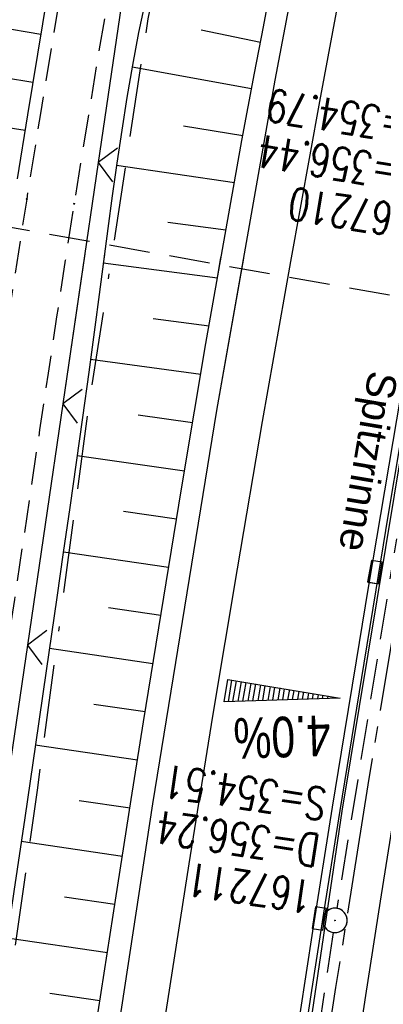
# Model space of a CAD drawing. Extents: x 508892 to 509489, y 458506 to 459473.
# Tile 11 of 63: x 509025 to 509047, y 458594 to 458655. Entities that reach past the tile are written whole.
import ezdxf

# ---------------------------------------------------------------- set-up
doc = ezdxf.new("R2010")
doc.units = 0
doc.header["$LTSCALE"] = 10
doc.header["$MEASUREMENT"] = 0
for name, pattern in [('ACAD_ISO16W100', [73, 15, -6.5, 15, -6.5, 15, -7, 1, -7]), ('ACHSE', [5.5, 4, -0.5, 0.5, -0.5]), ('LT00', [0]), ('LT11', [0.3, 0.2, -0.1]), ('LT17', [0.15, 0.1, -0.05]), ('STRICHLINIE2', [0.375, 0.25, -0.125])]:
    doc.linetypes.add(name, pattern=pattern)
doc.layers.get('0').update_dxf_attribs({"linetype": 'LT00'})
for name, color, linetype in [('--EK_FBR', 1, 'LT00'), ('--EK_Haltung', 7, 'STRICHLINIE2'), ('--EK_Schacht-Text', 5, 'LT00'), ('--EK_ST-93-1', 30, 'LT17'), ('--EL_Haltung', 182, 'STRICHLINIE2'), ('-AX-093', 35, 'ACHSE'), ('-QUE-20W', 11, 'LT00'), ('BAB-KABEL', 220, 'ACAD_ISO16W100'), ('RINNE_TEXT', 11, 'Continuous'), ('V111_AFBR_BAB', 250, 'LT00'), ('V111_BOESCH', 250, 'LT00'), ('V111_BOSCHUNG', 250, 'LT00'), ('V111_FELDWEG', 250, 'LT11'), ('V111_H_BORD', 8, 'LT00'), ('V111_KA_PRUF', 182, 'LT00'), ('V111_LD_MARK', 250, 'LT00'), ('V111_RINNE', 182, 'LT00'), ('V111_SINKK', 182, 'LT00'), ('V111_ZAUN', 40, 'LT00'), ('V112_AFBR_BAB', 250, 'LT00'), ('V112_BOESCH', 250, 'LT00'), ('V112_BOSCHUNG', 250, 'LT00'), ('V112_FELDWEG', 250, 'LT11'), ('V112_H_BORD', 8, 'LT00'), ('V112_KA_PRUF', 182, 'LT00'), ('V112_LD_MARK', 250, 'LT00'), ('V112_RINNE', 182, 'LT00'), ('V112_SINKK', 182, 'LT00'), ('V112_ZAUN', 40, 'LT00')]:
    doc.layers.add(name, color=color, linetype=linetype)
doc.styles.add('Arial', font='ARIAL.TTF')
doc.styles.add('Beschrift', font='ARIAL.TTF')
doc.styles.add('schachtbeschriftung', font='romans.shx', dxfattribs={"width": 0.75, "height": 2})

# ---------------------------------------------------------------- blocks, each defined once
blk = doc.blocks.new('SYMB0011')
at = {"color": 0, "linetype": 'ByBlock'}
for p, q in [((0.5, 0), (-0.5, 0)), ((0, 0.5), (0, -0.5))]:
    blk.add_line(p, q, dxfattribs=at)
blk = doc.blocks.new('SYMB0003')
at = {"color": 0, "linetype": 'ByBlock'}
for p, q in [((-0.015712, 0), (0.010166, 0.012015)), ((0, -0.021257), (-0.015712, 0)), ((0.010166, 0.012015), (0, -0.021257))]:
    blk.add_line(p, q, dxfattribs=at)
for points in [[(-0.031395, 0.499013), (-0.093691, 0.491144), (-0.154509, 0.475528), (-0.21289, 0.452414), (-0.267913, 0.422164), (-0.318712, 0.385257), (-0.364484, 0.342274), (-0.404509, 0.293893), (-0.438154, 0.240877), (-0.464888, 0.184062), (-0.484292, 0.124345), (-0.496058, 0.062667), (-0.5, 0)], [(0.5, 0), (0.496057, 0.062667), (0.484292, 0.124345), (0.464888, 0.184062), (0.438153, 0.240877), (0.404509, 0.293893), (0.364484, 0.342274), (0.318712, 0.385257), (0.267913, 0.422164), (0.21289, 0.452414), (0.154509, 0.475528), (0.093691, 0.491144), (0.031395, 0.499013), (-0.031395, 0.499013)], [(-0.5, 0), (-0.496058, -0.062667), (-0.484292, -0.124345), (-0.464888, -0.184062), (-0.438154, -0.240877), (-0.404509, -0.293893), (-0.364485, -0.342274), (-0.318712, -0.385257), (-0.267914, -0.422164), (-0.21289, -0.452414), (-0.154509, -0.475529), (-0.093691, -0.491144), (-0.031395, -0.499014), (0.031395, -0.499014)], [(0.031395, -0.499014), (0.093691, -0.491144), (0.154509, -0.475529), (0.21289, -0.452414), (0.267914, -0.422164), (0.318712, -0.385257), (0.364485, -0.342274), (0.404509, -0.293893), (0.438154, -0.240877), (0.464889, -0.184062), (0.484292, -0.124345), (0.496058, -0.062667), (0.5, 0)]]:
    blk.add_lwpolyline(points, dxfattribs=at)
blk = doc.blocks.new('SYMB0024')
at = {"color": 0, "linetype": 'ByBlock'}
for p, q in [((-0.5, 0.5), (0, 0)), ((0, 0), (0.5, 0.5))]:
    blk.add_line(p, q, dxfattribs=at)
blk = doc.blocks.new('SYMB0652')
at = {"color": 0, "linetype": 'ByBlock'}
blk.add_lwpolyline([(-0.15, -0.075), (0.15, -0.075), (0.15, 0.075), (-0.15, 0.075), (-0.15, -0.075)], dxfattribs=at)

msp = doc.modelspace()

# ---------------------------------------------------------------- linework, layer by layer
at = {"layer": '--EK_FBR'}
for points in [[(509025.651, 458557.202), (509026.395, 458562.703), (509029.635, 458585.14), (509032.898, 458606.519), (509036.843, 458630.719), (509040.436, 458651.038), (509044.782, 458673.959), (509049.272, 458696.146), (509054.115, 458718.907), (509059.874, 458744.204), (509065.47, 458767.721), (509071.255, 458790.808), (509076.957, 458813.025)], [(509025.651, 458557.202), (509026.395, 458562.703), (509029.635, 458585.14), (509032.898, 458606.519), (509036.843, 458630.719), (509038.5, 458640.091)]]:
    msp.add_lwpolyline(points, dxfattribs=at)
at = {"layer": '--EK_FBR', "color": 2}
for points in [[(509063.883, 458692.843), (509062.983, 458688.454), (509062.092, 458684.064), (509061.209, 458679.672), (509060.331, 458675.279), (509059.457, 458670.885), (509058.718, 458667.151), (509057.982, 458663.417), (509057.251, 458659.681), (509056.527, 458655.945), (509055.812, 458652.206), (509055.106, 458648.466), (509054.364, 458644.467), (509053.634, 458640.466), (509052.915, 458636.463), (509052.207, 458632.458), (509051.507, 458628.452), (509050.556, 458622.928), (509049.622, 458617.401), (509048.704, 458611.872), (509047.805, 458606.339), (509046.882, 458600.538), (509045.98, 458594.734), (509045.096, 458588.927)], [(509053.496, 458639.696), (509052.915, 458636.463), (509052.207, 458632.458), (509051.507, 458628.452), (509050.556, 458622.928), (509049.622, 458617.401), (509048.704, 458611.872), (509047.805, 458606.339), (509046.882, 458600.538), (509045.98, 458594.734), (509045.096, 458588.927), (509044.231, 458583.117), (509043.402, 458577.434), (509042.587, 458571.748), (509041.787, 458566.06), (509041, 458560.371), (509039.979, 458552.859), (509039.84, 458551.823)]]:
    msp.add_lwpolyline(points, dxfattribs=at)
at = {"layer": '--EK_Haltung'}
for p, q in [((509050.866, 458641.333), (509044.229, 458600.088)), ((509043.999, 458598.606), (509037.774, 458557.091))]:
    msp.add_line(p, q, dxfattribs=at)
at = {"layer": '--EK_ST-93-1', "ltscale": 2.5}
msp.add_line((509051.158, 458637.143), (509011.793, 458644.191), dxfattribs=at)
at = {"layer": '--EL_Haltung'}
for p, q in [((509050.866, 458641.333), (509044.229, 458600.088)), ((509043.999, 458598.606), (509037.774, 458557.091))]:
    msp.add_line(p, q, dxfattribs=at)
at = {"layer": '-AX-093', "ltscale": 0.2}
msp.add_lwpolyline([(509088.75, 458806.514), (509085.551, 458794.292), (509082.421, 458782.053), (509079.362, 458769.795), (509076.375, 458757.521), (509073.459, 458745.228), (509070.616, 458732.919), (509067.846, 458720.593), (509065.151, 458708.251), (509062.53, 458695.892), (509059.985, 458683.518), (509057.517, 458671.128), (509055.126, 458658.723), (509052.812, 458646.304), (509052.581, 458645.037), (509050.354, 458632.602), (509048.206, 458620.152), (509046.137, 458607.69), (509044.147, 458595.214), (509042.236, 458582.726), (509040.404, 458570.226), (509038.651, 458557.715), (509037.959, 458552.536)], dxfattribs=at)
at = {"layer": '-QUE-20W'}
for p, q in [((509037.749, 458614.137), (509037.527, 458612.801)), ((509037.833, 458612.811), (509038.044, 458614.088)), ((509038.341, 458614.038), (509038.139, 458612.821)), ((509038.444, 458612.833), (509038.636, 458613.99)), ((509038.932, 458613.94), (509038.75, 458612.843)), ((509039.056, 458612.853), (509039.228, 458613.892)), ((509039.524, 458613.842), (509039.362, 458612.862)), ((509039.668, 458612.872), (509039.82, 458613.794)), ((509040.116, 458613.744), (509039.973, 458612.882)), ((509040.279, 458612.893), (509040.412, 458613.695)), ((509040.708, 458613.646), (509040.585, 458612.903)), ((509040.89, 458612.912), (509041.004, 458613.597)), ((509041.3, 458613.549), (509041.196, 458612.924)), ((509041.502, 458612.932), (509041.596, 458613.499)), ((509041.892, 458613.45), (509041.808, 458612.943)), ((509042.114, 458612.954), (509042.188, 458613.4)), ((509042.484, 458613.351), (509042.42, 458612.964)), ((509042.725, 458612.973), (509042.78, 458613.301)), ((509043.076, 458613.253), (509043.031, 458612.984)), ((509043.337, 458612.994), (509043.371, 458613.203)), ((509043.668, 458613.155), (509043.643, 458613.003)), ((509043.948, 458613.015), (509043.963, 458613.105)), ((509044.259, 458613.056), (509044.254, 458613.024))]:
    msp.add_line(p, q, dxfattribs=at)
msp.add_lwpolyline([(509037.283, 458612.793), (509037.512, 458614.175), (509044.418, 458613.03), (509037.283, 458612.793)], dxfattribs=at)
at = {"layer": 'BAB-KABEL', "ltscale": 0.03, "flags": 128}
msp.add_lwpolyline([(509299.722, 459442.541), (509274.625, 459384.823), (509267.631, 459368.489), (509243.678, 459313.82), (509239.637, 459304.02), (509234.976, 459295.765), (509226.288, 459268.825), (509215.476, 459236.791), (509200.001, 459191.227), (509193.631, 459178.045), (509172.846, 459133.934), (509148.464, 459083.907), (509126.649, 459038.885), (509124.71, 459016.934), (509122.179, 459009.741), (509117.317, 458994.531), (509111.817, 458976.328), (509100.507, 458938.303), (509091.196, 458907.517), (509082.968, 458878.7), (509074.87, 458850.138), (509067.165, 458819.129), (509061.589, 458795.767), (509054.94, 458765.751), (509049.887, 458743.543), (509046.033, 458723.612), (509042.448, 458703.978), (509036.153, 458673.069), (509032.595, 458654.805), (509028.862, 458630.359), (509025.782, 458607.356), (509022.865, 458586.792), (509019.457, 458565.396), (509018.671, 458559.848)], dxfattribs=at)
at = {"layer": 'V111_AFBR_BAB'}
msp.add_lwpolyline([(509025.651, 458557.202), (509026.395, 458562.703), (509029.635, 458585.14), (509032.898, 458606.519), (509036.843, 458630.719), (509040.436, 458651.038), (509044.782, 458673.959), (509049.272, 458696.146), (509054.115, 458718.907), (509059.874, 458744.204), (509065.47, 458767.721), (509071.255, 458790.808), (509076.957, 458813.025)], dxfattribs=at)
at = {"layer": 'V111_AFBR_BAB', "color": 0}
msp.add_lwpolyline([(509063.883, 458692.843), (509062.983, 458688.454), (509062.092, 458684.064), (509061.209, 458679.672), (509060.331, 458675.279), (509059.457, 458670.885), (509058.718, 458667.151), (509057.982, 458663.417), (509057.251, 458659.681), (509056.527, 458655.945), (509055.812, 458652.206), (509055.106, 458648.466), (509054.364, 458644.467), (509053.634, 458640.466), (509052.915, 458636.463), (509052.207, 458632.458), (509051.507, 458628.452), (509050.556, 458622.928), (509049.622, 458617.401), (509048.704, 458611.872), (509047.805, 458606.339), (509046.882, 458600.538), (509045.98, 458594.734), (509045.096, 458588.927)], dxfattribs=at)
at = {"layer": 'V111_BOESCH'}
for points in [[(509033.169, 458694.526), (509032.405, 458690.605), (509031.661, 458686.682), (509030.935, 458682.755), (509030.227, 458678.825), (509029.569, 458675.092), (509028.923, 458671.356), (509028.288, 458667.618), (509027.661, 458663.878), (509027.04, 458660.136), (509026.424, 458656.393), (509025.811, 458652.649), (509025.199, 458648.905), (509024.555, 458644.965)], [(509029.357, 458592.54), (509030.46, 458599.664), (509031.578, 458606.786), (509032.336, 458611.566), (509033.102, 458616.344), (509033.876, 458621.121), (509034.662, 458625.896), (509035.461, 458630.669), (509036.17, 458634.835), (509036.893, 458639), (509037.63, 458643.161), (509038.384, 458647.32), (509039.157, 458651.475), (509039.7, 458654.331), (509040.251, 458657.185)], [(509032.44, 458655.96), (509032.028, 458653.969), (509031.651, 458651.971), (509031.305, 458649.967), (509030.984, 458647.957), (509030.684, 458645.942), (509030.4, 458643.925), (509030.128, 458641.905), (509029.863, 458639.884), (509029.601, 458637.863), (509029.337, 458635.842), (509028.964, 458633.067), (509028.581, 458630.294), (509028.19, 458627.523), (509027.794, 458624.755), (509027.393, 458621.986), (509026.99, 458619.218), (509026.333, 458614.698), (509025.676, 458610.176), (509025.017, 458605.655), (509024.355, 458601.134)]]:
    msp.add_lwpolyline(points, dxfattribs=at)
at = {"layer": 'V111_BOSCHUNG'}
for p, q in [((509026.009, 458653.857), (509022.53, 458654.427)), ((509035.867, 458654.137), (509039.519, 458653.382)), ((509031.631, 458651.855), (509038.979, 458650.527)), ((509025.525, 458650.896), (509023.766, 458651.184)), ((509025.041, 458647.935), (509021.476, 458648.52)), ((509034.782, 458648.237), (509038.444, 458647.646)), ((509030.664, 458645.804), (509037.916, 458644.751)), ((509033.82, 458642.314), (509037.392, 458641.83)), ((509029.854, 458639.812), (509036.872, 458638.883)), ((509032.913, 458636.381), (509036.358, 458635.925)), ((509029.074, 458633.875), (509035.849, 458632.956)), ((509032.007, 458630.449), (509035.346, 458629.985)), ((509028.252, 458627.955), (509034.848, 458627.014)), ((509031.092, 458624.519), (509034.356, 458624.043)), ((509027.399, 458622.027), (509033.87, 458621.082)), ((509030.178, 458618.589), (509033.389, 458618.121)), ((509026.536, 458616.089), (509032.911, 458615.159)), ((509029.27, 458612.658), (509032.437, 458612.196)), ((509025.672, 458610.152), (509031.965, 458609.233)), ((509028.368, 458606.726), (509031.497, 458606.27)), ((509024.806, 458604.214), (509031.03, 458603.306)), ((509027.469, 458600.794), (509030.566, 458600.342)), ((509023.934, 458598.278), (509030.105, 458597.377)), ((509026.57, 458594.862), (509029.646, 458594.413))]:
    msp.add_line(p, q, dxfattribs=at)
at = {"layer": 'V111_FELDWEG', "flags": 128}
for points in [[(509016.02, 458560.853), (509016.292, 458562.673), (509016.666, 458565.267), (509017.028, 458567.862), (509017.382, 458570.459), (509017.728, 458573.056), (509018.07, 458575.654), (509018.411, 458578.252), (509018.752, 458580.851), (509019.096, 458583.448), (509019.446, 458586.045), (509019.804, 458588.641), (509020.23, 458591.642), (509020.668, 458594.641), (509021.116, 458597.639), (509021.571, 458600.636), (509022.031, 458603.633), (509022.494, 458606.629), (509022.957, 458609.624), (509023.42, 458612.62), (509023.878, 458615.617), (509024.403, 458619.094), (509024.923, 458622.571), (509025.44, 458626.049), (509025.957, 458629.527), (509026.476, 458633.005), (509027, 458636.481), (509027.532, 458639.957), (509028.074, 458643.431), (509028.772, 458647.789), (509029.488, 458652.143), (509030.222, 458656.495), (509030.972, 458660.844), (509031.737, 458665.191), (509032.515, 458669.535), (509033.4, 458674.393), (509034.298, 458679.249), (509035.208, 458684.103), (509036.129, 458688.955), (509037.057, 458693.805), (509038.339, 458700.443), (509039.632, 458707.079), (509040.935, 458713.713), (509042.246, 458720.346), (509043.026, 458724.272), (509043.811, 458728.198), (509044.602, 458732.122), (509045.403, 458736.044), (509046.215, 458739.964), (509047.041, 458743.881), (509047.909, 458747.915), (509048.794, 458751.946), (509049.699, 458755.972), (509050.625, 458759.993), (509051.572, 458764.009), (509052.543, 458768.02), (509053.184, 458770.613), (509053.832, 458773.205), (509054.486, 458775.795), (509055.144, 458778.384), (509055.802, 458780.973), (509056.458, 458783.562), (509057.111, 458786.152), (509057.757, 458788.744), (509058.741, 458792.759), (509059.707, 458796.779), (509060.657, 458800.803), (509061.592, 458804.83), (509062.514, 458808.86), (509063.427, 458812.893), (509064.013, 458815.5), (509064.597, 458818.108), (509065.182, 458820.715), (509065.771, 458823.321), (509066.365, 458825.926), (509066.967, 458828.53), (509067.579, 458831.13), (509068.203, 458833.728), (509068.841, 458836.322), (509069.549, 458839.124), (509070.274, 458841.921), (509071.014, 458844.715), (509071.765, 458847.506), (509072.526, 458850.295), (509073.293, 458853.082), (509074.066, 458855.867), (509074.84, 458858.652), (509075.897, 458862.451), (509076.954, 458866.25), (509078.015, 458870.047), (509079.081, 458873.844), (509080.154, 458877.638), (509081.236, 458881.429), (509082.346, 458885.28), (509083.467, 458889.128), (509084.595, 458892.973), (509085.731, 458896.817), (509086.872, 458900.659), (509088.017, 458904.5), (509088.949, 458907.621), (509089.88, 458910.741), (509090.808, 458913.863), (509091.731, 458916.986), (509092.645, 458920.112), (509093.43, 458922.825), (509094.211, 458925.54), (509094.988, 458928.256), (509095.765, 458930.972), (509096.545, 458933.687), (509097.329, 458936.4), (509098.121, 458939.112), (509098.756, 458941.261), (509099.395, 458943.408), (509100.035, 458945.556), (509100.674, 458947.704), (509101.311, 458949.852), (509101.941, 458952.003), (509102.564, 458954.156), (509103.15, 458956.218), (509103.73, 458958.282), (509104.305, 458960.347), (509104.877, 458962.413), (509105.449, 458964.478), (509106.023, 458966.543), (509106.601, 458968.605), (509107.253, 458970.901), (509107.91, 458973.195), (509108.568, 458975.489), (509109.224, 458977.784), (509109.874, 458980.082), (509110.514, 458982.384), (509111.141, 458984.692), (509111.751, 458987.007), (509112.341, 458989.332), (509112.646, 458990.573), (509112.952, 458991.815), (509113.264, 458993.055), (509113.589, 458994.29), (509113.935, 458995.518), (509114.307, 458996.736), (509114.713, 458997.942), (509115.159, 458999.134), (509115.652, 459000.308), (509116.199, 459001.462), (509116.806, 459002.594), (509117.278, 459003.383), (509117.788, 459004.149), (509118.338, 459004.883), (509118.932, 459005.573), (509119.572, 459006.211), (509120.262, 459006.785), (509120.858, 459007.199), (509121.484, 459007.574), (509122.132, 459007.916), (509122.798, 459008.234), (509123.476, 459008.537), (509124.159, 459008.831)], [(509012.972, 458562.009), (509013.128, 458563.021), (509013.641, 458566.312), (509014.158, 458569.602), (509014.677, 458572.891), (509015.197, 458576.181), (509015.714, 458579.471), (509016.227, 458582.762), (509016.734, 458586.053), (509017.232, 458589.346), (509017.722, 458592.655), (509018.203, 458595.966), (509018.676, 458599.277), (509019.145, 458602.59), (509019.61, 458605.902), (509020.074, 458609.215), (509020.538, 458612.528), (509021.005, 458615.841), (509021.668, 458620.493), (509022.341, 458625.143), (509023.026, 458629.792), (509023.723, 458634.439), (509024.434, 458639.083), (509025.16, 458643.726), (509026.003, 458648.984), (509026.867, 458654.239), (509027.754, 458659.489), (509028.665, 458664.735), (509029.599, 458669.977), (509030.148, 458672.995), (509030.704, 458676.013), (509031.264, 458679.029), (509031.826, 458682.045), (509032.389, 458685.062), (509032.951, 458688.079), (509033.508, 458691.097), (509034.061, 458694.117), (509034.503, 458696.562), (509034.945, 458699.007), (509035.389, 458701.452), (509035.838, 458703.895), (509036.298, 458706.337), (509036.77, 458708.775), (509037.259, 458711.21), (509037.769, 458713.639), (509038.303, 458716.063), (509038.864, 458718.48), (509039.457, 458720.89), (509039.857, 458722.442), (509040.267, 458723.992), (509040.68, 458725.541), (509041.094, 458727.09), (509041.501, 458728.641), (509041.898, 458730.194), (509042.278, 458731.751), (509042.638, 458733.312), (509042.971, 458734.88), (509043.274, 458736.456), (509043.54, 458738.04), (509043.765, 458739.633), (509043.943, 458741.238), (509044.07, 458742.855), (509044.141, 458744.486), (509044.152, 458745.264), (509044.139, 458746.042), (509044.092, 458746.813), (509044.003, 458747.576), (509043.86, 458748.324), (509043.655, 458749.053), (509043.377, 458749.76), (509043.036, 458750.412), (509042.627, 458751.032), (509042.157, 458751.616), (509041.633, 458752.158), (509041.062, 458752.65), (509040.452, 458753.089), (509039.809, 458753.466), (509039.142, 458753.778), (509038.405, 458754.035), (509037.651, 458754.22), (509036.883, 458754.346), (509036.102, 458754.423), (509035.312, 458754.463), (509034.516, 458754.478), (509033.717, 458754.48), (509032.917, 458754.48), (509031.066, 458754.512), (509029.227, 458754.592), (509027.398, 458754.716), (509025.578, 458754.879), (509023.766, 458755.077), (509021.961, 458755.306), (509020.162, 458755.562), (509018.368, 458755.839), (509016.578, 458756.134), (509014.791, 458756.443), (509013.007, 458756.761), (509011.223, 458757.083), (509009.439, 458757.406), (509007.654, 458757.725), (509005.867, 458758.036), (509003.237, 458758.471), (509000.601, 458758.882), (508997.96, 458759.27), (508995.315, 458759.638), (508992.665, 458759.99), (508990.013, 458760.326), (508987.358, 458760.65), (508984.702, 458760.965), (508982.045, 458761.272), (508979.388, 458761.574), (508975.548, 458762.006), (508971.71, 458762.435), (508967.872, 458762.863), (508964.036, 458763.291), (508960.2, 458763.722), (508956.365, 458764.157), (508952.53, 458764.597), (508951.993, 458764.66)]]:
    msp.add_lwpolyline(points, dxfattribs=at)
at = {"layer": 'V111_H_BORD'}
msp.add_lwpolyline([(509048.685, 458634.124), (509048.272, 458628.738), (509044.528, 458606.062), (509037.806, 458560.565), (509036.833, 458552.963)], dxfattribs=at)
at = {"layer": 'V111_LD_MARK'}
msp.add_lwpolyline([(509052.841, 458698.728), (509050.803, 458688.945), (509048.813, 458679.153), (509046.873, 458669.351), (509044.984, 458659.539), (509043.146, 458649.718), (509041.361, 458639.887), (509039.629, 458630.047), (509038.082, 458620.98), (509036.58, 458611.906), (509035.122, 458602.824), (509033.708, 458593.735), (509032.337, 458584.64), (509031.009, 458575.538), (509029.721, 458566.431), (509028.475, 458557.317), (509028.326, 458556.188)], dxfattribs=at)
at = {"layer": 'V111_RINNE'}
msp.add_lwpolyline([(509041.779, 458589.096), (509042.644, 458594.773), (509043.527, 458600.447), (509044.427, 458606.118), (509045.157, 458610.642), (509045.894, 458615.165), (509046.639, 458619.687), (509047.387, 458624.208), (509048.137, 458628.729), (509048.563, 458634.131), (509048.11, 458631.473), (509047.661, 458628.815), (509046.904, 458624.318), (509046.151, 458619.821), (509045.404, 458615.322), (509044.665, 458610.823), (509043.937, 458606.321), (509042.73, 458598.691), (509041.557, 458591.056)], dxfattribs=at)
at = {"layer": 'V111_ZAUN'}
for p, q in [((509029.532, 458645.971), (509027.357, 458631.13)), ((509027.357, 458631.13), (509025.182, 458616.288)), ((509025.182, 458616.288), (509023.007, 458601.447))]:
    msp.add_line(p, q, dxfattribs=at)
msp.add_lwpolyline([(509031.801, 458660.797), (509031.355, 458658.408), (509029.532, 458645.971)], dxfattribs=at)
at = {"layer": 'V112_AFBR_BAB'}
msp.add_lwpolyline([(509025.651, 458557.202), (509026.395, 458562.703), (509029.635, 458585.14), (509032.898, 458606.519), (509036.843, 458630.719), (509038.5, 458640.091)], dxfattribs=at)
at = {"layer": 'V112_AFBR_BAB', "color": 0}
msp.add_lwpolyline([(509053.496, 458639.696), (509052.915, 458636.463), (509052.207, 458632.458), (509051.507, 458628.452), (509050.556, 458622.928), (509049.622, 458617.401), (509048.704, 458611.872), (509047.805, 458606.339), (509046.882, 458600.538), (509045.98, 458594.734), (509045.096, 458588.927), (509044.231, 458583.117), (509043.402, 458577.434), (509042.587, 458571.748), (509041.787, 458566.06), (509041, 458560.371), (509039.979, 458552.859), (509039.84, 458551.823)], dxfattribs=at)
at = {"layer": 'V112_BOESCH'}
for points in [[(509029.92, 458640.317), (509029.863, 458639.884), (509029.601, 458637.863), (509029.337, 458635.842), (509028.964, 458633.067), (509028.581, 458630.294), (509028.19, 458627.523), (509027.794, 458624.755), (509027.393, 458621.986), (509026.99, 458619.218), (509026.333, 458614.698), (509025.676, 458610.176), (509025.017, 458605.655), (509024.355, 458601.134), (509023.688, 458596.613), (509022.828, 458590.841)], [(509024.268, 458557.727), (509024.525, 458559.626), (509024.977, 458562.91), (509025.611, 458567.414), (509026.259, 458571.917), (509026.919, 458576.417), (509027.589, 458580.916), (509028.268, 458585.414), (509029.357, 458592.54), (509030.46, 458599.664), (509031.578, 458606.786), (509032.336, 458611.566), (509033.102, 458616.344), (509033.876, 458621.121), (509034.662, 458625.896), (509035.461, 458630.669), (509036.17, 458634.836), (509036.893, 458639), (509037.093, 458640.128)]]:
    msp.add_lwpolyline(points, dxfattribs=at)
at = {"layer": 'V112_BOSCHUNG'}
for p, q in [((509029.854, 458639.812), (509036.872, 458638.883)), ((509032.913, 458636.381), (509036.358, 458635.925)), ((509029.074, 458633.875), (509035.849, 458632.956)), ((509032.007, 458630.449), (509035.346, 458629.985)), ((509028.252, 458627.955), (509034.848, 458627.014)), ((509031.092, 458624.519), (509034.356, 458624.043)), ((509027.399, 458622.027), (509033.87, 458621.082)), ((509030.178, 458618.589), (509033.389, 458618.121)), ((509026.536, 458616.089), (509032.911, 458615.159)), ((509029.27, 458612.658), (509032.437, 458612.196)), ((509025.672, 458610.152), (509031.965, 458609.233)), ((509028.368, 458606.726), (509031.497, 458606.27)), ((509024.806, 458604.214), (509031.03, 458603.306)), ((509027.469, 458600.794), (509030.566, 458600.342)), ((509023.934, 458598.278), (509030.105, 458597.377)), ((509026.57, 458594.862), (509029.646, 458594.413))]:
    msp.add_line(p, q, dxfattribs=at)
at = {"layer": 'V112_FELDWEG', "flags": 128}
msp.add_lwpolyline([(509016.02, 458560.853), (509016.292, 458562.673), (509016.666, 458565.267), (509017.028, 458567.862), (509017.382, 458570.459), (509017.728, 458573.056), (509018.07, 458575.654), (509018.411, 458578.252), (509018.752, 458580.851), (509019.096, 458583.448), (509019.446, 458586.045), (509019.804, 458588.641), (509020.23, 458591.642), (509020.668, 458594.641), (509021.116, 458597.639), (509021.571, 458600.636), (509022.031, 458603.633), (509022.494, 458606.629), (509022.957, 458609.624), (509023.42, 458612.62), (509023.878, 458615.617), (509024.403, 458619.094), (509024.923, 458622.571), (509025.44, 458626.049), (509025.957, 458629.527), (509026.476, 458633.005), (509027, 458636.481), (509027.532, 458639.957), (509027.598, 458640.378)], dxfattribs=at)
at = {"layer": 'V112_H_BORD'}
msp.add_lwpolyline([(509048.685, 458634.124), (509048.272, 458628.738), (509044.528, 458606.062), (509037.806, 458560.565), (509036.833, 458552.963)], dxfattribs=at)
at = {"layer": 'V112_LD_MARK'}
msp.add_lwpolyline([(509041.384, 458640.015), (509041.361, 458639.887), (509039.629, 458630.047), (509038.082, 458620.98), (509036.58, 458611.905), (509035.122, 458602.824), (509033.708, 458593.735), (509032.337, 458584.64), (509031.009, 458575.538), (509029.721, 458566.431), (509028.475, 458557.317), (509028.326, 458556.188)], dxfattribs=at)
at = {"layer": 'V112_RINNE'}
msp.add_lwpolyline([(509041.779, 458589.096), (509042.644, 458594.773), (509043.527, 458600.447), (509044.427, 458606.118), (509045.157, 458610.642), (509045.895, 458615.165), (509046.639, 458619.687), (509047.387, 458624.208), (509048.137, 458628.729), (509048.563, 458634.131), (509048.563, 458634.131), (509048.111, 458631.473), (509047.661, 458628.815), (509046.904, 458624.318), (509046.151, 458619.821), (509045.404, 458615.322), (509044.665, 458610.823), (509043.937, 458606.321), (509042.73, 458598.691), (509041.557, 458591.056)], dxfattribs=at)
at = {"layer": 'V112_ZAUN'}
for p, q in [((509028.708, 458640.349), (509027.357, 458631.13)), ((509027.357, 458631.13), (509025.182, 458616.288)), ((509025.182, 458616.288), (509023.007, 458601.447))]:
    msp.add_line(p, q, dxfattribs=at)

# ---------------------------------------------------------------- block references
at = {"layer": 'V111_FELDWEG', "xscale": 0.09999999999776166, "yscale": 0.09999999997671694, "zscale": 0.1, "rotation": 249.2379000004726}
for p in [(509025.16, 458643.726), (509028.074, 458643.431)]:
    msp.add_blockref('SYMB0011', p, dxfattribs=at)
at = {"layer": 'V111_KA_PRUF', "xscale": 1.499999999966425, "yscale": 1.5, "zscale": 1.5, "rotation": 249.2379000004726}
msp.add_blockref('SYMB0003', (509044.11, 458599.348), dxfattribs=at)
at = {"layer": 'V111_SINKK', "yscale": 4.5, "zscale": 4.5}
for p, xscale, rotation in [((509046.568, 458620.774), 4.500000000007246, 260.5752759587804), ((509043.135, 458599.461), 4.499999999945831, 261.2634714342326)]:
    msp.add_blockref('SYMB0652', p, dxfattribs=dict(at, xscale=xscale, rotation=rotation))
at = {"layer": 'V111_ZAUN', "xscale": 2.100000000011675, "yscale": 2.099999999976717, "zscale": 2.1, "rotation": 261.6624000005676}
for p in [(509029.532, 458645.971), (509027.357, 458631.13), (509025.182, 458616.288)]:
    msp.add_blockref('SYMB0024', p, dxfattribs=at)
at = {"layer": 'V112_KA_PRUF', "xscale": 1.500000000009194, "yscale": 1.5, "zscale": 1.5, "rotation": 268.4925099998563}
msp.add_blockref('SYMB0003', (509044.11, 458599.348), dxfattribs=at)
at = {"layer": 'V112_SINKK', "yscale": 4.5, "zscale": 4.5}
for p, xscale, rotation in [((509046.568, 458620.774), 4.500000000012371, 79.97671924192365), ((509043.135, 458599.461), 4.500000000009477, 260.7829835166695)]:
    msp.add_blockref('SYMB0652', p, dxfattribs=dict(at, xscale=xscale, rotation=rotation))
at = {"layer": 'V112_ZAUN', "xscale": 2.099999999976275, "yscale": 2.099999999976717, "zscale": 2.1, "rotation": 261.6607099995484}
for p in [(509027.357, 458631.13), (509025.182, 458616.288)]:
    msp.add_blockref('SYMB0024', p, dxfattribs=at)

# ---------------------------------------------------------------- texts
at = {"layer": '--EK_Schacht-Text', "style": 'schachtbeschriftung', "width": 0.75}
for s, rotation, p in [('S=354.79', -189.14239, (509049.968, 458648.937)), ('D=356.44', -189.14239, (509049.511, 458646.094)), ('167210', -189.14239, (509049.053, 458643.25)), ('S=354.51', -188.52899, (509043.692, 458607.457)), ('D=356.24', -188.52899, (509043.265, 458604.609)), ('167211', -188.52899, (509042.838, 458601.761))]:
    msp.add_text(s, height=2, rotation=rotation, dxfattribs=at).set_placement(p)
at = {"layer": '-QUE-20W', "style": 'Beschrift', "width": 0.75}
msp.add_text('4.0%', height=2.5, rotation=181.89811, dxfattribs=at).set_placement((509043.79, 458611.977))
at = {"layer": 'RINNE_TEXT', "insert": (509047.976, 458632.936), "char_height": 1.8, "attachment_point": 1, "rotation": 260.43883, "style": 'Arial'}
msp.add_mtext('Spitzrinne', dxfattribs=at)

doc.saveas('drawing.dxf')
